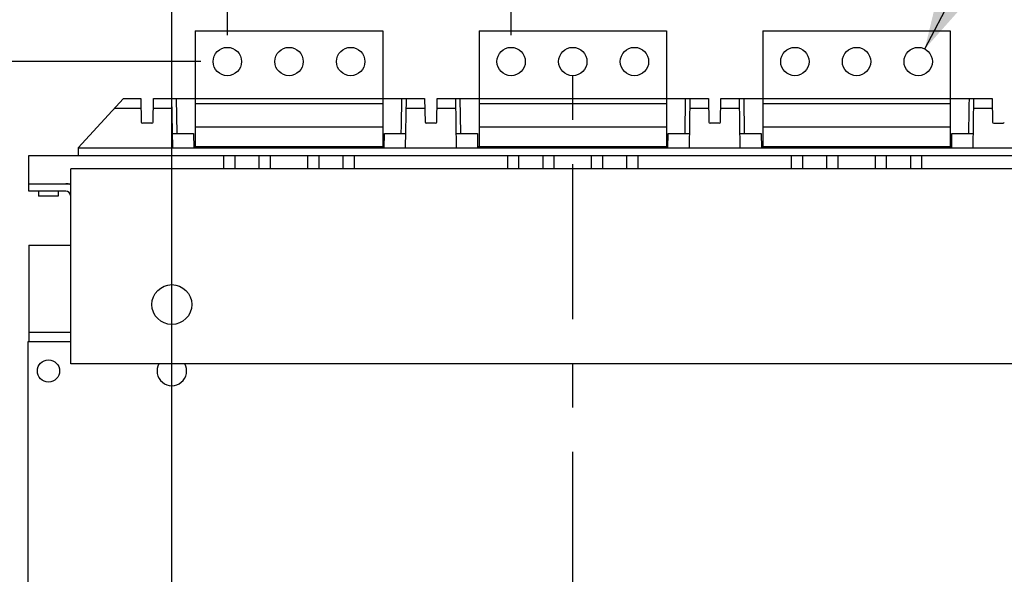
# Model space of a CAD drawing. Extents: x 0 to 17, y 0 to 11.
# Tile 1 of 67: x 1.1 to 3.4, y 4 to 5.2. Entities that reach past the tile are written whole.
import ezdxf
from ezdxf.enums import TextEntityAlignment as Align

# ---------------------------------------------------------------- set-up
doc = ezdxf.new("R2010")
doc.units = 0
doc.header["$LTSCALE"] = 0.935
doc.linetypes.add('CENTER', pattern=[0.6, 0.375, -0.075, 0.075, -0.075])
doc.layers.get('0').update_dxf_attribs({"linetype": 'CONTINUOUS'})
doc.layers.add('DEFAULT_1', color=7, linetype='CENTER')
doc.styles.add('TEXTSTYLE_0', font='arial.ttf', dxfattribs={"width": 0.8})
doc.dimstyles.new('DIMSTYLE_1', dxfattribs={"dimtxt": 0.12, "dimasz": 0.12, "dimexe": 0.18, "dimexo": 0.0625, "dimgap": 0.09, "dimtad": 0, "dimtih": 1, "dimtoh": 1, "dimdec": 1, "dimlfac": 7.0588235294, "dimzin": 4, "dimtxsty": 'STANDARD', "dimcen": 0.09, "dimazin": 3, "dimtp": 0.1, "dimtm": 0.1, "dimtfac": 1, "dimtdec": 1, "dimtofl": 0, "dimtmove": 0, "dimatfit": 3, "dimtolj": 1, "dimtzin": 4})
doc.dimstyles.new('DIMSTYLE_2', dxfattribs={"dimtxt": 0.12, "dimasz": 0.12, "dimexe": 0.18, "dimexo": 0.0625, "dimgap": 0.09, "dimtad": 0, "dimtih": 1, "dimtoh": 1, "dimdec": 1, "dimlfac": 7.0588235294, "dimzin": 4, "dimtxsty": 'STANDARD', "dimcen": 0.09, "dimazin": 3, "dimtp": 0.1, "dimtm": 0.1, "dimtfac": 1, "dimtdec": 1, "dimtofl": 0, "dimtmove": 0, "dimatfit": 3, "dimtolj": 1, "dimtzin": 4})

# ---------------------------------------------------------------- blocks, each defined once
blk = doc.blocks.new('*D0')
at = {"color": 2, "linetype": 'CONTINUOUS'}
for p, q in [((1.4856566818, 3.2419252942), (1.4856566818, 5.6360941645)), ((1.611146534, 5.1859029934), (1.611146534, 5.6360941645)), ((1.4856566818, 5.5760941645), (1.2394595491, 5.5760941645)), ((1.611146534, 5.5760941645), (1.791146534, 5.5760941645))]:
    blk.add_line(p, q, dxfattribs=at)
for points in [[(1.3656566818, 5.5460941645), (1.4856566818, 5.5760941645), (1.3656566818, 5.6060941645)], [(1.731146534, 5.6060941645), (1.611146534, 5.5760941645), (1.731146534, 5.5460941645)]]:
    blk.add_solid(points, dxfattribs=at)
at = {"color": 2, "linetype": 'CONTINUOUS', "style": 'TEXTSTYLE_0'}
for s, width, p, p2 in [('.89', 0.6468401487, (0.7605747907, 5.5160941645), (0.9934372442, 5.5160941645)), ('[', 0.3866171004, (0.7605747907, 5.3360941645), (0.8069688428, 5.3360941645)), ('22,5', 0.6793680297, (0.8069688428, 5.3360941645), (1.133065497, 5.3360941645)), (']', 0.3866171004, (1.133065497, 5.3360941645), (1.1794595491, 5.3360941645))]:
    blk.add_text(s, height=0.12, dxfattribs=dict(at, width=width)).set_placement(p, p2, align=Align.FIT)
blk = doc.blocks.new('*D1')
at = {"color": 2, "linetype": 'CONTINUOUS'}
for p, q in [((1.551146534, 5.1259029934), (0.6571243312, 5.1259029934)), ((0.7171243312, 5.1259029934), (0.7171243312, 4.3319184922)), ((0.7171243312, 3.1819252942), (0.7171243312, 3.9599184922)), ((1.4256566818, 3.1819252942), (0.6571243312, 3.1819252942))]:
    blk.add_line(p, q, dxfattribs=at)
for points in [[(0.7471243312, 5.0059029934), (0.7171243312, 5.1259029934), (0.6871243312, 5.0059029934)], [(0.6871243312, 3.3019252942), (0.7171243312, 3.1819252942), (0.7471243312, 3.3019252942)]]:
    blk.add_solid(points, dxfattribs=at)
at = {"color": 2, "linetype": 'CONTINUOUS', "style": 'TEXTSTYLE_0'}
for s, width, p, p2 in [('13.72', 0.6988847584, (0.4610648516, 4.1759184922), (0.8803957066, 4.1759184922)), ('[', 0.3866171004, (0.4610648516, 3.9959184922), (0.5074589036, 3.9959184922)), ('348,5', 0.6988847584, (0.5074589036, 3.9959184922), (0.9267897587, 3.9959184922)), (']', 0.3866171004, (0.9267897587, 3.9959184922), (0.9731838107, 3.9959184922))]:
    blk.add_text(s, height=0.12, dxfattribs=dict(at, width=width)).set_placement(p, p2, align=Align.FIT)
blk = doc.blocks.new('*D2')
at = {"color": 2, "linetype": 'CONTINUOUS'}
for p, q in [((1.611146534, 5.1859029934), (1.611146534, 6.1307062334)), ((2.2525507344, 5.1859201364), (2.2525507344, 6.1307062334)), ((1.9318486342, 6.0707062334), (1.4106714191, 6.0707062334)), ((1.611146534, 6.0707062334), (1.9318486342, 6.0707062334)), ((2.2525507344, 6.0707062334), (1.9318486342, 6.0707062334))]:
    blk.add_line(p, q, dxfattribs=at)
for points in [[(1.731146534, 6.1007062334), (1.611146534, 6.0707062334), (1.731146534, 6.0407062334)], [(2.1325507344, 6.0407062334), (2.2525507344, 6.0707062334), (2.1325507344, 6.1007062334)]]:
    blk.add_solid(points, dxfattribs=at)
at = {"color": 2, "linetype": 'CONTINUOUS', "style": 'TEXTSTYLE_0'}
for s, width, p, p2 in [('7X ', 0.697645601, (0.5874000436, 6.0107062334), (0.83855246, 6.0107062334)), ('4.53', 0.6793680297, (0.83855246, 6.0107062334), (1.1646491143, 6.0107062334)), ('[', 0.3866171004, (0.83855246, 5.8307062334), (0.884946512, 5.8307062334)), ('115,0', 0.6988847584, (0.884946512, 5.8307062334), (1.3042773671, 5.8307062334)), (']', 0.3866171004, (1.3042773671, 5.8307062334), (1.3506714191, 5.8307062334))]:
    blk.add_text(s, height=0.12, dxfattribs=dict(at, width=width)).set_placement(p, p2, align=Align.FIT)
blk = doc.blocks.new('*D3')
at = {"color": 2, "linetype": 'CONTINUOUS'}
for p, q in [((3.1876610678, 5.1543776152), (3.8047082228, 6.337035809)), ((3.8047082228, 6.337035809), (3.8647082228, 6.337035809))]:
    blk.add_line(p, q, dxfattribs=at)
blk.add_solid([(3.2165720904, 5.2746446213), (3.1876610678, 5.1543776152), (3.2697670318, 5.2468903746)], dxfattribs=at)
at = {"color": 2, "linetype": 'CONTINUOUS', "style": 'TEXTSTYLE_0'}
for s, width, p, p2 in [('%%c', 1.3333333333, (3.9247082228, 6.277035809), (4.0847082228, 6.277035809)), ('.45', 0.6468401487, (4.0847082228, 6.277035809), (4.3175706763, 6.277035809)), ('[', 0.3866171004, (4.0847082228, 6.097035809), (4.1311022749, 6.097035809)), ('11,5', 0.6793680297, (4.1311022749, 6.097035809), (4.4571989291, 6.097035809)), (']', 0.3866171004, (4.4571989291, 6.097035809), (4.5035929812, 6.097035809))]:
    blk.add_text(s, height=0.12, dxfattribs=dict(at, width=width)).set_placement(p, p2, align=Align.FIT)

msp = doc.modelspace()

# ---------------------------------------------------------------- linework, layer by layer
at = {"color": 7, "linetype": 'CONTINUOUS'}
for p, q in [((1.538638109, 5.1956189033), (1.9625226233, 5.1956302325)), ((1.538638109, 5.1956189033), (1.5386451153, 4.9334797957)), ((1.9625226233, 5.1956302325), (1.9625296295, 4.933491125)), ((2.1800423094, 5.1956360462), (2.6039268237, 5.1956473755)), ((2.1800423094, 5.1956360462), (2.1800493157, 4.9334969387)), ((2.6039268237, 5.1956473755), (2.6039338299, 4.933508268)), ((2.8214465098, 5.1956531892), (3.2453310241, 5.1956645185)), ((2.8214465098, 5.1956531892), (2.821453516, 4.9335140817)), ((3.2453310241, 5.1956645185), (3.2453380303, 4.933525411)), ((1.3766249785, 5.0420096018), (1.2740081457, 4.9304610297)), ((1.376621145, 5.0420096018), (1.4156669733, 5.0420096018)), ((1.4156669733, 5.0420096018), (1.4165929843, 4.9889632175)), ((1.4431814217, 4.9889632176), (1.4441072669, 5.0420096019)), ((1.4441034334, 5.0420096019), (1.5386422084, 5.042009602)), ((1.4851041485, 5.0420096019), (1.4870513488, 4.9304610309)), ((1.4976418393, 4.9627894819), (1.4962590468, 5.0420096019)), ((1.5386422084, 5.0422396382), (1.9625267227, 5.0422509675)), ((1.5386425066, 5.0310847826), (1.9625270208, 5.0310961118)), ((1.9625267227, 5.0420096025), (2.0570711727, 5.0420096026)), ((2.0141273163, 4.9304610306), (2.0160742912, 5.0420096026)), ((2.0570711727, 5.0420096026), (2.0579971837, 4.9889632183)), ((2.0845856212, 4.9889632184), (2.0855114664, 5.0420096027)), ((2.0855096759, 5.0420096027), (2.1800464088, 5.0420096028)), ((2.126508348, 5.0420096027), (2.1284555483, 4.9304610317)), ((2.1390460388, 4.9627894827), (2.1376632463, 5.0420096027)), ((2.1800464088, 5.0422567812), (2.6039309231, 5.0422681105)), ((2.1800467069, 5.0311019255), (2.6039312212, 5.0311132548)), ((2.6039309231, 5.0420096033), (2.6984753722, 5.0420096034)), ((2.6555315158, 4.9304610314), (2.6574784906, 5.0420096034)), ((2.6984753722, 5.0420096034), (2.6994013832, 4.9889632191)), ((2.7259898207, 4.9889632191), (2.7269156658, 5.0420096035)), ((2.7269156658, 5.0420096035), (2.8214506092, 5.0420096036)), ((2.7679125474, 5.0420096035), (2.7698597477, 4.9304610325)), ((2.7804502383, 4.9627894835), (2.7790674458, 5.0420096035)), ((2.8214506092, 5.0422739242), (3.2453351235, 5.0422852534)), ((2.8214509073, 5.0311190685), (3.2453354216, 5.0311303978)), ((3.2453351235, 5.0420096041), (3.3398795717, 5.0420096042)), ((3.2969357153, 4.9304610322), (3.2988826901, 5.0420096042)), ((3.3398795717, 5.0420096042), (3.3408055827, 4.9889632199)), ((1.4160551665, 5.019773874), (1.356169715, 5.0197738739)), ((1.4854923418, 5.019773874), (1.443719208, 5.019773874)), ((2.057459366, 5.0197738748), (2.0156862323, 5.0197738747)), ((2.1268965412, 5.0197738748), (2.0851234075, 5.0197738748)), ((2.6988635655, 5.0197738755), (2.6570904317, 5.0197738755)), ((2.7683007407, 5.0197738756), (2.7265276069, 5.0197738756)), ((3.340267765, 5.0197738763), (3.2984946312, 5.0197738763)), ((1.4403931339, 4.9862231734), (1.4193812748, 4.9862231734)), ((2.0817973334, 4.9862231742), (2.0607854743, 4.9862231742)), ((2.7232015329, 4.986223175), (2.7021896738, 4.986223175)), ((3.3435938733, 4.9862231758), (3.3646057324, 4.9862231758)), ((1.5386439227, 4.9780992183), (1.962528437, 4.9781105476)), ((2.1800481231, 4.9781163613), (2.6039326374, 4.9781276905)), ((2.8214523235, 4.9781335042), (3.2453368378, 4.9781448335)), ((1.4864866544, 4.9627894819), (1.5348845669, 4.962789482)), ((1.5348845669, 4.962789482), (1.5354488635, 4.9304610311)), ((1.9657290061, 4.9304610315), (1.9662932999, 4.9627894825)), ((1.9662932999, 4.9627894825), (2.0146912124, 4.9627894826)), ((2.1278908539, 4.9627894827), (2.1762887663, 4.9627894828)), ((2.1762887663, 4.9627894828), (2.176853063, 4.9304610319)), ((2.6071332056, 4.9304610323), (2.6076974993, 4.9627894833)), ((2.6076974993, 4.9627894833), (2.6560954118, 4.9627894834)), ((2.7692950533, 4.9627894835), (2.8176929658, 4.9627894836)), ((2.8176929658, 4.9627894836), (2.8182572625, 4.9304610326)), ((3.248537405, 4.9304610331), (3.2491016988, 4.9627894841)), ((3.2491016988, 4.9627894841), (3.2974996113, 4.9627894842)), ((1.273862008, 4.9304610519), (1.2737158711, 4.9137166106)), ((1.2740081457, 4.9304610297), (6.7169993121, 4.9304610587)), ((1.9657777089, 4.9332512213), (1.5354003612, 4.9332397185)), ((1.5386451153, 4.9334797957), (1.9625296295, 4.933491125)), ((2.607182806, 4.9333026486), (2.176803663, 4.9332911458)), ((2.1800493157, 4.9334969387), (2.6039338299, 4.933508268)), ((3.2485879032, 4.933354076), (2.8182069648, 4.9333425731)), ((2.821453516, 4.9335140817), (3.2453380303, 4.933525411)), ((1.1621658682, 4.8328439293), (1.1621658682, 4.9137166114)), ((1.1621708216, 4.9137166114), (6.8288368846, 4.9137166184)), ((1.6034876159, 4.8830407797), (1.6034876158, 4.9137166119)), ((1.6281662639, 4.9137166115), (1.6281662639, 4.8830407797)), ((1.6833799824, 4.8830407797), (1.6833799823, 4.9137166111)), ((1.7080587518, 4.913716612), (1.7080587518, 4.8830407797)), ((1.7931201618, 4.8830407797), (1.7931201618, 4.9137166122)), ((1.8177988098, 4.9137166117), (1.8177988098, 4.8830407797)), ((1.8730125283, 4.8830407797), (1.8730125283, 4.9137166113)), ((1.8976912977, 4.9137166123), (1.8976912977, 4.8830407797)), ((2.2448918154, 4.8830407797), (2.2448918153, 4.9137166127)), ((2.2695704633, 4.9137166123), (2.2695704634, 4.8830407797)), ((2.3247841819, 4.8830407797), (2.3247841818, 4.9137166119)), ((2.3494629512, 4.9137166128), (2.3494629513, 4.8830407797)), ((2.4345243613, 4.8830407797), (2.4345243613, 4.9137166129)), ((2.4592030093, 4.9137166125), (2.4592030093, 4.8830407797)), ((2.5144167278, 4.8830407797), (2.5144167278, 4.9137166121)), ((2.5390954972, 4.9137166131), (2.5390954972, 4.8830407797)), ((2.8862960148, 4.8830407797), (2.8862960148, 4.9137166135)), ((2.9109746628, 4.9137166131), (2.9109746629, 4.8830407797)), ((2.9661883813, 4.8830407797), (2.9661883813, 4.9137166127)), ((2.9908671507, 4.9137166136), (2.9908671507, 4.8830407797)), ((3.0759285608, 4.8830407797), (3.0759285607, 4.9137166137)), ((3.1006072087, 4.9137166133), (3.1006072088, 4.8830407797)), ((3.1558209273, 4.8830407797), (3.1558209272, 4.9137166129)), ((3.1804996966, 4.9137166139), (3.1804996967, 4.8830407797)), ((1.2569821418, 4.4424239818), (1.2569821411, 4.8830407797)), ((6.7340162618, 4.8830407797), (1.2569821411, 4.8830407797)), ((1.1621658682, 4.8495762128), (1.2569821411, 4.8495762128)), ((1.2458272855, 4.8328439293), (1.1621658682, 4.8328439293)), ((1.1844758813, 4.8328439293), (1.1844758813, 4.8216890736)), ((1.2290953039, 4.8328439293), (1.2290953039, 4.8216890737)), ((1.2290953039, 4.8216890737), (1.1844758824, 4.8216890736)), ((1.1621658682, 4.7107540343), (1.1621658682, 4.4925156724)), ((1.1621658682, 4.7107540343), (1.2569821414, 4.7107540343)), ((1.1621658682, 4.5139126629), (1.2569821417, 4.5139126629)), ((1.1610503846, 3.7406784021), (1.1610503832, 4.4925156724)), ((1.1610503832, 4.4925156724), (1.2569821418, 4.4925156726)), ((6.7340162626, 4.4424239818), (1.2569821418, 4.4424239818))]:
    msp.add_line(p, q, dxfattribs=at)
for centre, radius in [((1.611146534, 5.1259029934), 0.03207021), ((1.7505822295, 5.1259067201), 0.03207021), ((1.890017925, 5.1259104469), 0.03207021), ((2.2525507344, 5.1259201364), 0.03207021), ((2.3919864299, 5.1259238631), 0.03207021), ((2.5314221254, 5.1259275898), 0.03207021), ((2.8939549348, 5.1259372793), 0.03207021), ((3.0333906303, 5.1259410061), 0.03207021), ((3.1728263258, 5.1259447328), 0.03207021), ((1.4856566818, 4.5762822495), 0.045058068), ((1.2067852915, 4.4261442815), 0.0250984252)]:
    msp.add_circle(centre, radius, dxfattribs=at)
for centre, radius, start, end in [((1.4193785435, 4.9890118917), 0.0027887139, 181.0002621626, 270.0150051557), ((1.4403904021, 4.9890118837), 0.0027887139, 270.0150105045, 359.0003372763), ((2.0607827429, 4.9890118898), 0.0027887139, 181.0006435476, 270.036836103), ((2.0817946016, 4.9890118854), 0.0027887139, 270.0368390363, 359.0006981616), ((2.7021869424, 4.9890118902), 0.0027887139, 181.0006767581, 270.038735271), ((2.7231988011, 4.9890118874), 0.0027887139, 270.038739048, 359.000706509), ((3.3435911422, 4.9890118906), 0.0027887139, 181.0002621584, 270.0150004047), ((3.3646030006, 4.989011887), 0.0027887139, 270.0368388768, 359.0006981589), ((1.2458272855, 4.8216890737), 0.0278871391, 66.4188835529, 90), ((1.2458272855, 4.8216890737), 0.0111548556, 1.028e-07, 90), ((1.4856566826, 4.426144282), 0.0334645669, 150.8907959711, 29.1092040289)]:
    msp.add_arc(centre, radius, start, end, dxfattribs=at)
at = {"color": 4, "linetype": 'CONTINUOUS'}
msp.add_open_spline([(0.2175, 10.8), (0.2175006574, 10.8000004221), (0.2175042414, 10.7999998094), (0.2175090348, 10.8000001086), (0.2175185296, 10.7999999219), (0.2175315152, 10.8000000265), (0.2175473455, 10.7999999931), (0.2175683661, 10.800000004), (0.2175946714, 10.7999999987), (0.2176367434, 10.8000000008), (0.217689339, 10.7999999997), (0.2177524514, 10.8000000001), (0.2178155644, 10.8), (0.2178997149, 10.8), (0.218004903, 10.8), (0.2181311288, 10.8), (0.2182994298, 10.8), (0.2185098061, 10.8), (0.2187622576, 10.8), (0.2190147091, 10.8), (0.2192671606, 10.8), (0.2196037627, 10.8), (0.2200245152, 10.8), (0.2205294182, 10.8), (0.2210343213, 10.8), (0.2217075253, 10.8), (0.2225490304, 10.8), (0.2235588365, 10.8), (0.2245686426, 10.8), (0.2255784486, 10.8), (0.2265882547, 10.8), (0.2279346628, 10.8), (0.229617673, 10.8), (0.2316372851, 10.8), (0.2336568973, 10.8), (0.2356765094, 10.8), (0.2376961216, 10.8), (0.2397157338, 10.8), (0.24240855, 10.8), (0.2457745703, 10.8), (0.2498137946, 10.8), (0.2538530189, 10.8), (0.2578922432, 10.8), (0.2619314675, 10.8), (0.2673171, 10.8), (0.2740491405, 10.8), (0.2821275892, 10.8), (0.2902060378, 10.8), (0.2982844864, 10.8), (0.3063629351, 10.8), (0.3144413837, 10.8), (0.3225198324, 10.8), (0.3332910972, 10.8), (0.3467551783, 10.8), (0.3629120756, 10.8), (0.3790689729, 10.8), (0.3952258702, 10.8), (0.4113827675, 10.8), (0.4275396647, 10.8), (0.4490821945, 10.8), (0.4760103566, 10.8), (0.5083241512, 10.8), (0.5406379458, 10.8), (0.5729517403, 10.8), (0.6052655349, 10.8), (0.6375793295, 10.8), (0.6698931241, 10.8), (0.7022069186, 10.8), (0.7452919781, 10.8), (0.7991483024, 10.8), (0.8637758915, 10.8), (0.9284034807, 10.8), (0.9930310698, 10.8), (1.057658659, 10.8), (1.1222862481, 10.8), (1.1869138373, 10.8), (1.2730839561, 10.8), (1.3807966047, 10.8), (1.510051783, 10.8), (1.6393069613, 10.8), (1.7685621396, 10.8), (1.8978173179, 10.8), (2.0270724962, 10.8), (2.1563276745, 10.8), (2.2855828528, 10.8), (2.4148380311, 10.8), (2.5871782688, 10.8), (2.802603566, 10.8), (3.0611139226, 10.8), (3.3196242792, 10.8), (3.5781346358, 10.8), (3.8366449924, 10.8), (4.095155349, 10.8), (4.3536657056, 10.8), (4.6121760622, 10.8), (4.9568565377, 10.8), (5.387707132, 10.8), (5.9047278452, 10.8), (6.4217485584, 10.8), (6.9387692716, 10.8), (7.4557899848, 10.8), (7.972810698, 10.8), (8.4898314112, 10.8), (9.0068521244, 10.8), (9.5238728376, 10.8), (10.0408935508, 10.8), (10.557914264, 10.8), (11.0749349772, 10.8), (11.5919556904, 10.8), (12.0228062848, 10.8), (12.3674867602, 10.8), (12.6259971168, 10.8), (12.8845074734, 10.8), (13.14301783, 10.8), (13.4015281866, 10.8), (13.6600385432, 10.8), (13.9185488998, 10.8), (14.1770592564, 10.8), (14.3924845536, 10.8), (14.5648247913, 10.8), (14.6940799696, 10.8), (14.8233351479, 10.8), (14.9525903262, 10.8), (15.0818455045, 10.8), (15.2111006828, 10.8), (15.3403558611, 10.8), (15.4696110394, 10.8), (15.5988662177, 10.8), (15.7065788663, 10.8), (15.7927489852, 10.8), (15.8573765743, 10.8), (15.9220041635, 10.8), (15.9866317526, 10.8), (16.0512593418, 10.8), (16.1158869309, 10.8), (16.1805145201, 10.8), (16.2343708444, 10.8), (16.2774559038, 10.8), (16.3097696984, 10.8), (16.342083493, 10.8), (16.3743972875, 10.8), (16.4067110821, 10.8), (16.4390248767, 10.8), (16.4713386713, 10.8), (16.5036524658, 10.8), (16.530580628, 10.8), (16.5521231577, 10.8), (16.568280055, 10.8), (16.5844369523, 10.8), (16.6005938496, 10.8), (16.6167507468, 10.8), (16.6329076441, 10.8), (16.6463717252, 10.8), (16.6571429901, 10.8), (16.6652214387, 10.8), (16.6732998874, 10.8), (16.681378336, 10.8), (16.6894567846, 10.8), (16.6975352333, 10.8), (16.7056136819, 10.8), (16.7123457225, 10.8), (16.7177313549, 10.8), (16.7217705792, 10.8), (16.7258098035, 10.8), (16.7298490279, 10.8), (16.7338882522, 10.8), (16.7372542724, 10.8), (16.7399470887, 10.8), (16.7419667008, 10.8), (16.743986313, 10.8), (16.7460059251, 10.8), (16.7480255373, 10.8), (16.7500451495, 10.8), (16.7517281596, 10.8), (16.7530745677, 10.8), (16.7540843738, 10.8), (16.7550941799, 10.8), (16.7561039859, 10.8), (16.757113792, 10.8), (16.7579552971, 10.8), (16.7586285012, 10.8), (16.7591334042, 10.8), (16.7596383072, 10.8), (16.7600590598, 10.8), (16.7603956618, 10.8), (16.7606481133, 10.8), (16.7609005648, 10.8), (16.7611530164, 10.8), (16.7613633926, 10.8), (16.7615316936, 10.8), (16.7616579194, 10.8), (16.7617631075, 10.8), (16.761847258, 10.8), (16.761910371, 10.8000000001), (16.7619734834, 10.7999999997), (16.7620260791, 10.8000000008), (16.762068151, 10.7999999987), (16.7620944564, 10.800000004), (16.762115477, 10.7999999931), (16.7621313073, 10.8000000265), (16.7621442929, 10.7999999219), (16.7621537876, 10.8000001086), (16.7621585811, 10.7999998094), (16.762163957, 10.8000007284), (16.7621625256, 10.7999972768), (16.7621629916, 10.7999941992), (16.7621627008, 10.799988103), (16.7621628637, 10.7999797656), (16.7621628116, 10.7999696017), (16.7621628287, 10.7999561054), (16.7621628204, 10.7999392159), (16.7621628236, 10.7999122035), (16.762162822, 10.7998784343), (16.7621628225, 10.7998379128), (16.7621628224, 10.7997973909), (16.7621628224, 10.7997433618), (16.7621628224, 10.7996758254), (16.7621628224, 10.7995947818), (16.7621628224, 10.7994867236), (16.7621628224, 10.7993516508), (16.7621628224, 10.7991895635), (16.7621628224, 10.7990274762), (16.7621628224, 10.7988653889), (16.7621628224, 10.7986492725), (16.7621628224, 10.798379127), (16.7621628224, 10.7980549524), (16.7621628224, 10.7977307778), (16.7621628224, 10.797298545), (16.7621628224, 10.796758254), (16.7621628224, 10.7961099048), (16.7621628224, 10.7954615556), (16.7621628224, 10.7948132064), (16.7621628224, 10.7941648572), (16.7621628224, 10.7933003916), (16.7621628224, 10.7922198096), (16.7621628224, 10.7909231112), (16.7621628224, 10.7896264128), (16.7621628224, 10.7883297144), (16.7621628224, 10.787033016), (16.7621628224, 10.7857363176), (16.7621628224, 10.7840073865), (16.7621628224, 10.7818462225), (16.7621628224, 10.7792528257), (16.7621628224, 10.7766594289), (16.7621628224, 10.7740660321), (16.7621628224, 10.7714726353), (16.7621628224, 10.7680147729), (16.7621628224, 10.7636924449), (16.7621628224, 10.7585056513), (16.7621628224, 10.7533188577), (16.7621628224, 10.7481320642), (16.7621628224, 10.7429452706), (16.7621628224, 10.737758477), (16.7621628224, 10.7325716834), (16.7621628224, 10.7256559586), (16.7621628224, 10.7170113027), (16.7621628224, 10.7066377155), (16.7621628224, 10.6962641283), (16.7621628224, 10.6858905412), (16.7621628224, 10.675516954), (16.7621628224, 10.6651433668), (16.7621628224, 10.6513119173), (16.7621628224, 10.6340226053), (16.7621628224, 10.613275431), (16.7621628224, 10.5925282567), (16.7621628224, 10.5717810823), (16.7621628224, 10.551033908), (16.7621628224, 10.5302867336), (16.7621628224, 10.5095395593), (16.7621628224, 10.488792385), (16.7621628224, 10.4611294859), (16.7621628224, 10.426550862), (16.7621628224, 10.3850565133), (16.7621628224, 10.3435621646), (16.7621628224, 10.302067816), (16.7621628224, 10.2605734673), (16.7621628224, 10.2190791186), (16.7621628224, 10.17758477), (16.7621628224, 10.1222589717), (16.7621628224, 10.0531017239), (16.7621628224, 9.9701130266), (16.7621628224, 9.8871243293), (16.7621628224, 9.8041356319), (16.7621628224, 9.7211469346), (16.7621628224, 9.6381582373), (16.7621628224, 9.5551695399), (16.7621628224, 9.4721808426), (16.7621628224, 9.3891921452), (16.7621628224, 9.2785405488), (16.7621628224, 9.1402260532), (16.7621628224, 8.9742486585), (16.7621628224, 8.8082712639), (16.7621628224, 8.6422938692), (16.7621628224, 8.4763164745), (16.7621628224, 8.3103390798), (16.7621628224, 8.1443616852), (16.7621628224, 7.9783842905), (16.7621628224, 7.7570810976), (16.7621628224, 7.4804521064), (16.7621628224, 7.1484973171), (16.7621628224, 6.8165425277), (16.7621628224, 6.4845877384), (16.7621628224, 6.152632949), (16.7621628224, 5.8206781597), (16.7621628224, 5.4887233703), (16.7621628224, 5.156768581), (16.7621628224, 4.8248137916), (16.7621628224, 4.4928590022), (16.7621628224, 4.1609042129), (16.7621628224, 3.8289494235), (16.7621628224, 3.4969946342), (16.7621628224, 3.220365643), (16.7621628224, 2.9990624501), (16.7621628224, 2.8330850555), (16.7621628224, 2.6671076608), (16.7621628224, 2.5011302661), (16.7621628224, 2.3351528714), (16.7621628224, 2.1691754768), (16.7621628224, 2.0031980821), (16.7621628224, 1.8372206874), (16.7621628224, 1.6989061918), (16.7621628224, 1.5882545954), (16.7621628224, 1.505265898), (16.7621628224, 1.4222772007), (16.7621628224, 1.3392885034), (16.7621628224, 1.256299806), (16.7621628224, 1.1733111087), (16.7621628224, 1.0903224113), (16.7621628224, 1.007333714), (16.7621628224, 0.9243450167), (16.7621628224, 0.8551877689), (16.7621628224, 0.7998619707), (16.7621628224, 0.758367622), (16.7621628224, 0.7168732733), (16.7621628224, 0.6753789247), (16.7621628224, 0.633884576), (16.7621628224, 0.5923902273), (16.7621628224, 0.5508958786), (16.7621628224, 0.5163172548), (16.7621628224, 0.4886543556), (16.7621628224, 0.4679071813), (16.7621628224, 0.447160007), (16.7621628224, 0.4264128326), (16.7621628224, 0.4056656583), (16.7621628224, 0.384918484), (16.7621628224, 0.3641713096), (16.7621628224, 0.3434241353), (16.7621628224, 0.3261348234), (16.7621628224, 0.3123033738), (16.7621628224, 0.3019297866), (16.7621628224, 0.2915561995), (16.7621628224, 0.2811826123), (16.7621628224, 0.2708090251), (16.7621628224, 0.260435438), (16.7621628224, 0.251790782), (16.7621628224, 0.2448750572), (16.7621628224, 0.2396882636), (16.7621628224, 0.23450147), (16.7621628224, 0.2293146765), (16.7621628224, 0.2241278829), (16.7621628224, 0.2189410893), (16.7621628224, 0.2137542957), (16.7621628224, 0.2094319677), (16.7621628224, 0.2059741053), (16.7621628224, 0.2033807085), (16.7621628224, 0.2007873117), (16.7621628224, 0.198193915), (16.7621628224, 0.1956005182), (16.7621628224, 0.1934393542), (16.7621628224, 0.191710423), (16.7621628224, 0.1904137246), (16.7621628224, 0.1891170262), (16.7621628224, 0.1878203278), (16.7621628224, 0.1865236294), (16.7621628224, 0.185226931), (16.7621628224, 0.184146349), (16.7621628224, 0.1832818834), (16.7621628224, 0.1826335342), (16.7621628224, 0.181985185), (16.7621628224, 0.1813368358), (16.7621628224, 0.1806884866), (16.7621628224, 0.1801481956), (16.7621628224, 0.1797159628), (16.7621628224, 0.1793917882), (16.7621628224, 0.1790676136), (16.7621628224, 0.1787974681), (16.7621628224, 0.1785813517), (16.7621628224, 0.1784192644), (16.7621628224, 0.1782571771), (16.7621628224, 0.1780950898), (16.7621628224, 0.1779600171), (16.7621628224, 0.1778519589), (16.7621628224, 0.1777709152), (16.7621628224, 0.1777033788), (16.7621628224, 0.1776493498), (16.7621628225, 0.1776088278), (16.762162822, 0.1775683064), (16.7621628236, 0.1775345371), (16.7621628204, 0.1775075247), (16.7621628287, 0.1774906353), (16.7621628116, 0.1774771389), (16.7621628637, 0.177466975), (16.7621627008, 0.1774586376), (16.7621629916, 0.1774525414), (16.7621625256, 0.1774494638), (16.762163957, 0.1774460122), (16.7621585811, 0.1774469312), (16.7621537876, 0.177446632), (16.7621442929, 0.1774468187), (16.7621313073, 0.1774467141), (16.762115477, 0.1774467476), (16.7620944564, 0.1774467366), (16.762068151, 0.1774467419), (16.7620260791, 0.1774467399), (16.7619734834, 0.1774467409), (16.761910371, 0.1774467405), (16.761847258, 0.1774467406), (16.7617631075, 0.1774467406), (16.7616579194, 0.1774467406), (16.7615316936, 0.1774467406), (16.7613633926, 0.1774467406), (16.7611530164, 0.1774467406), (16.7609005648, 0.1774467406), (16.7606481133, 0.1774467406), (16.7603956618, 0.1774467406), (16.7600590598, 0.1774467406), (16.7596383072, 0.1774467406), (16.7591334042, 0.1774467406), (16.7586285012, 0.1774467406), (16.7579552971, 0.1774467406), (16.757113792, 0.1774467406), (16.7561039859, 0.1774467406), (16.7550941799, 0.1774467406), (16.7540843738, 0.1774467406), (16.7530745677, 0.1774467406), (16.7517281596, 0.1774467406), (16.7500451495, 0.1774467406), (16.7480255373, 0.1774467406), (16.7460059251, 0.1774467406), (16.743986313, 0.1774467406), (16.7419667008, 0.1774467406), (16.7399470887, 0.1774467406), (16.7372542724, 0.1774467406), (16.7338882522, 0.1774467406), (16.7298490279, 0.1774467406), (16.7258098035, 0.1774467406), (16.7217705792, 0.1774467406), (16.7177313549, 0.1774467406), (16.7123457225, 0.1774467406), (16.7056136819, 0.1774467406), (16.6975352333, 0.1774467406), (16.6894567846, 0.1774467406), (16.681378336, 0.1774467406), (16.6732998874, 0.1774467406), (16.6652214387, 0.1774467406), (16.6571429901, 0.1774467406), (16.6463717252, 0.1774467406), (16.6329076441, 0.1774467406), (16.6167507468, 0.1774467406), (16.6005938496, 0.1774467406), (16.5844369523, 0.1774467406), (16.568280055, 0.1774467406), (16.5521231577, 0.1774467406), (16.530580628, 0.1774467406), (16.5036524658, 0.1774467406), (16.4713386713, 0.1774467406), (16.4390248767, 0.1774467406), (16.4067110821, 0.1774467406), (16.3743972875, 0.1774467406), (16.342083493, 0.1774467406), (16.3097696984, 0.1774467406), (16.2774559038, 0.1774467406), (16.2343708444, 0.1774467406), (16.1805145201, 0.1774467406), (16.1158869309, 0.1774467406), (16.0512593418, 0.1774467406), (15.9866317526, 0.1774467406), (15.9220041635, 0.1774467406), (15.8573765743, 0.1774467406), (15.7927489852, 0.1774467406), (15.7065788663, 0.1774467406), (15.5988662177, 0.1774467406), (15.4696110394, 0.1774467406), (15.3403558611, 0.1774467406), (15.2111006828, 0.1774467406), (15.0818455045, 0.1774467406), (14.9525903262, 0.1774467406), (14.8233351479, 0.1774467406), (14.6940799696, 0.1774467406), (14.5648247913, 0.1774467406), (14.3924845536, 0.1774467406), (14.1770592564, 0.1774467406), (13.9185488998, 0.1774467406), (13.6600385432, 0.1774467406), (13.4015281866, 0.1774467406), (13.14301783, 0.1774467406), (12.8845074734, 0.1774467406), (12.6259971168, 0.1774467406), (12.3674867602, 0.1774467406), (12.0228062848, 0.1774467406), (11.5919556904, 0.1774467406), (11.0749349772, 0.1774467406), (10.557914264, 0.1774467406), (10.0408935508, 0.1774467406), (9.5238728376, 0.1774467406), (9.0068521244, 0.1774467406), (8.4898314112, 0.1774467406), (7.972810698, 0.1774467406), (7.4557899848, 0.1774467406), (6.9387692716, 0.1774467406), (6.4217485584, 0.1774467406), (5.9047278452, 0.1774467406), (5.387707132, 0.1774467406), (4.9568565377, 0.1774467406), (4.6121760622, 0.1774467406), (4.3536657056, 0.1774467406), (4.095155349, 0.1774467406), (3.8366449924, 0.1774467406), (3.5781346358, 0.1774467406), (3.3196242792, 0.1774467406), (3.0611139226, 0.1774467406), (2.802603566, 0.1774467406), (2.5871782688, 0.1774467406), (2.4148380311, 0.1774467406), (2.2855828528, 0.1774467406), (2.1563276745, 0.1774467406), (2.0270724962, 0.1774467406), (1.8978173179, 0.1774467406), (1.7685621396, 0.1774467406), (1.6393069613, 0.1774467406), (1.510051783, 0.1774467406), (1.3807966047, 0.1774467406), (1.2730839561, 0.1774467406), (1.1869138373, 0.1774467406), (1.1222862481, 0.1774467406), (1.057658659, 0.1774467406), (0.9930310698, 0.1774467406), (0.9284034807, 0.1774467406), (0.8637758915, 0.1774467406), (0.7991483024, 0.1774467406), (0.7452919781, 0.1774467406), (0.7022069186, 0.1774467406), (0.6698931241, 0.1774467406), (0.6375793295, 0.1774467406), (0.6052655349, 0.1774467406), (0.5729517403, 0.1774467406), (0.5406379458, 0.1774467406), (0.5083241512, 0.1774467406), (0.4760103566, 0.1774467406), (0.4490821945, 0.1774467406), (0.4275396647, 0.1774467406), (0.4113827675, 0.1774467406), (0.3952258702, 0.1774467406), (0.3790689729, 0.1774467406), (0.3629120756, 0.1774467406), (0.3467551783, 0.1774467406), (0.3332910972, 0.1774467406), (0.3225198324, 0.1774467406), (0.3144413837, 0.1774467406), (0.3063629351, 0.1774467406), (0.2982844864, 0.1774467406), (0.2902060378, 0.1774467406), (0.2821275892, 0.1774467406), (0.2740491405, 0.1774467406), (0.2673171, 0.1774467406), (0.2619314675, 0.1774467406), (0.2578922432, 0.1774467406), (0.2538530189, 0.1774467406), (0.2498137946, 0.1774467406), (0.2457745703, 0.1774467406), (0.24240855, 0.1774467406), (0.2397157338, 0.1774467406), (0.2376961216, 0.1774467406), (0.2356765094, 0.1774467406), (0.2336568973, 0.1774467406), (0.2316372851, 0.1774467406), (0.229617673, 0.1774467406), (0.2279346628, 0.1774467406), (0.2265882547, 0.1774467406), (0.2255784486, 0.1774467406), (0.2245686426, 0.1774467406), (0.2235588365, 0.1774467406), (0.2225490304, 0.1774467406), (0.2217075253, 0.1774467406), (0.2210343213, 0.1774467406), (0.2205294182, 0.1774467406), (0.2200245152, 0.1774467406), (0.2196037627, 0.1774467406), (0.2192671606, 0.1774467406), (0.2190147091, 0.1774467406), (0.2187622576, 0.1774467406), (0.2185098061, 0.1774467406), (0.2182994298, 0.1774467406), (0.2181311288, 0.1774467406), (0.218004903, 0.1774467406), (0.2178997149, 0.1774467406), (0.2178155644, 0.1774467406), (0.2177524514, 0.1774467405), (0.217689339, 0.1774467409), (0.2176367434, 0.1774467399), (0.2175946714, 0.1774467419), (0.2175683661, 0.1774467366), (0.2175473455, 0.1774467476), (0.2175315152, 0.1774467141), (0.2175185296, 0.1774468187), (0.2175090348, 0.177446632), (0.2175042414, 0.1774469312), (0.2174988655, 0.1774460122), (0.2175002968, 0.1774494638), (0.2174998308, 0.1774525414), (0.2175001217, 0.1774586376), (0.2174999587, 0.177466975), (0.2175000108, 0.1774771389), (0.2174999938, 0.1774906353), (0.2175000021, 0.1775075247), (0.2174999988, 0.1775345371), (0.2175000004, 0.1775683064), (0.2174999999, 0.1776088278), (0.2175, 0.1776493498), (0.2175, 0.1777033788), (0.2175, 0.1777709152), (0.2175, 0.1778519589), (0.2175, 0.1779600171), (0.2175, 0.1780950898), (0.2175, 0.1782571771), (0.2175, 0.1784192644), (0.2175, 0.1785813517), (0.2175, 0.1787974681), (0.2175, 0.1790676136), (0.2175, 0.1793917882), (0.2175, 0.1797159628), (0.2175, 0.1801481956), (0.2175, 0.1806884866), (0.2175, 0.1813368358), (0.2175, 0.181985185), (0.2175, 0.1826335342), (0.2175, 0.1832818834), (0.2175, 0.184146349), (0.2175, 0.185226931), (0.2175, 0.1865236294), (0.2175, 0.1878203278), (0.2175, 0.1891170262), (0.2175, 0.1904137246), (0.2175, 0.191710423), (0.2175, 0.1934393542), (0.2175, 0.1956005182), (0.2175, 0.198193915), (0.2175, 0.2007873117), (0.2175, 0.2033807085), (0.2175, 0.2059741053), (0.2175, 0.2094319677), (0.2175, 0.2137542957), (0.2175, 0.2189410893), (0.2175, 0.2241278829), (0.2175, 0.2293146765), (0.2175, 0.23450147), (0.2175, 0.2396882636), (0.2175, 0.2448750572), (0.2175, 0.251790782), (0.2175, 0.260435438), (0.2175, 0.2708090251), (0.2175, 0.2811826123), (0.2175, 0.2915561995), (0.2175, 0.3019297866), (0.2175, 0.3123033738), (0.2175, 0.3261348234), (0.2175, 0.3434241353), (0.2175, 0.3641713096), (0.2175, 0.384918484), (0.2175, 0.4056656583), (0.2175, 0.4264128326), (0.2175, 0.447160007), (0.2175, 0.4679071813), (0.2175, 0.4886543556), (0.2175, 0.5163172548), (0.2175, 0.5508958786), (0.2175, 0.5923902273), (0.2175, 0.633884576), (0.2175, 0.6753789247), (0.2175, 0.7168732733), (0.2175, 0.758367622), (0.2175, 0.7998619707), (0.2175, 0.8551877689), (0.2175, 0.9243450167), (0.2175, 1.007333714), (0.2175, 1.0903224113), (0.2175, 1.1733111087), (0.2175, 1.256299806), (0.2175, 1.3392885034), (0.2175, 1.4222772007), (0.2175, 1.505265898), (0.2175, 1.5882545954), (0.2175, 1.6989061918), (0.2175, 1.8372206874), (0.2175, 2.0031980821), (0.2175, 2.1691754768), (0.2175, 2.3351528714), (0.2175, 2.5011302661), (0.2175, 2.6671076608), (0.2175, 2.8330850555), (0.2175, 2.9990624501), (0.2175, 3.220365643), (0.2175, 3.4969946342), (0.2175, 3.8289494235), (0.2175, 4.1609042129), (0.2175, 4.4928590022), (0.2175, 4.8248137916), (0.2175, 5.156768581), (0.2175, 5.4887233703), (0.2175, 5.8206781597), (0.2175, 6.152632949), (0.2175, 6.4845877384), (0.2175, 6.8165425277), (0.2175, 7.1484973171), (0.2175, 7.4804521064), (0.2175, 7.7570810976), (0.2175, 7.9783842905), (0.2175, 8.1443616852), (0.2175, 8.3103390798), (0.2175, 8.4763164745), (0.2175, 8.6422938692), (0.2175, 8.8082712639), (0.2175, 8.9742486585), (0.2175, 9.1402260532), (0.2175, 9.2785405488), (0.2175, 9.3891921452), (0.2175, 9.4721808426), (0.2175, 9.5551695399), (0.2175, 9.6381582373), (0.2175, 9.7211469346), (0.2175, 9.8041356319), (0.2175, 9.8871243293), (0.2175, 9.9701130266), (0.2175, 10.0531017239), (0.2175, 10.1222589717), (0.2175, 10.17758477), (0.2175, 10.2190791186), (0.2175, 10.2605734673), (0.2175, 10.302067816), (0.2175, 10.3435621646), (0.2175, 10.3850565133), (0.2175, 10.426550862), (0.2175, 10.4611294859), (0.2175, 10.488792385), (0.2175, 10.5095395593), (0.2175, 10.5302867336), (0.2175, 10.551033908), (0.2175, 10.5717810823), (0.2175, 10.5925282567), (0.2175, 10.613275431), (0.2175, 10.6340226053), (0.2175, 10.6513119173), (0.2175, 10.6651433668), (0.2175, 10.675516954), (0.2175, 10.6858905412), (0.2175, 10.6962641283), (0.2175, 10.7066377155), (0.2175, 10.7170113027), (0.2175, 10.7256559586), (0.2175, 10.7325716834), (0.2175, 10.737758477), (0.2175, 10.7429452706), (0.2175, 10.7481320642), (0.2175, 10.7533188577), (0.2175, 10.7585056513), (0.2175, 10.7636924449), (0.2175, 10.7680147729), (0.2175, 10.7714726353), (0.2175, 10.7740660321), (0.2175, 10.7766594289), (0.2175, 10.7792528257), (0.2175, 10.7818462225), (0.2175, 10.7840073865), (0.2175, 10.7857363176), (0.2175, 10.787033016), (0.2175, 10.7883297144), (0.2175, 10.7896264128), (0.2175, 10.7909231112), (0.2175, 10.7922198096), (0.2175, 10.7933003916), (0.2175, 10.7941648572), (0.2175, 10.7948132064), (0.2175, 10.7954615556), (0.2175, 10.7961099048), (0.2175, 10.796758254), (0.2175, 10.797298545), (0.2175, 10.7977307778), (0.2175, 10.7980549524), (0.2175, 10.798379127), (0.2175, 10.7986492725), (0.2175, 10.7988653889), (0.2175, 10.7990274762), (0.2175, 10.7991895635), (0.2175, 10.7993516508), (0.2175, 10.7994867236), (0.2175, 10.7995947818), (0.2175, 10.7996758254), (0.2175, 10.7997433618), (0.2175, 10.7997973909), (0.2174999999, 10.7998379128), (0.2175000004, 10.7998784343), (0.2174999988, 10.7999122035), (0.2175000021, 10.7999392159), (0.2174999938, 10.7999561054), (0.2175000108, 10.7999696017), (0.2174999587, 10.7999797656), (0.2175001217, 10.799988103), (0.2174998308, 10.7999941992), (0.2175002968, 10.7999972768), (0.2174993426, 10.7999995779), (0.2175, 10.8)], degree=3, knots=[0, 0, 0, 0, 5.96e-08, 1.192e-07, 2.384e-07, 4.768e-07, 7.153e-07, 9.537e-07, 1.4305e-06, 1.9073e-06, 2.861e-06, 3.8147e-06, 4.7684e-06, 5.722e-06, 7.6294e-06, 9.5367e-06, 1.14441e-05, 1.52588e-05, 1.90735e-05, 2.28882e-05, 2.67029e-05, 3.05176e-05, 3.8147e-05, 4.57764e-05, 5.34058e-05, 6.10352e-05, 7.62939e-05, 9.15527e-05, 0.0001068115, 0.0001220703, 0.0001373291, 0.0001525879, 0.0001831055, 0.000213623, 0.0002441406, 0.0002746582, 0.0003051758, 0.0003356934, 0.0003662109, 0.0004272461, 0.0004882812, 0.0005493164, 0.0006103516, 0.0006713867, 0.0007324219, 0.0008544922, 0.0009765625, 0.0010986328, 0.0012207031, 0.0013427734, 0.0014648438, 0.0015869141, 0.0017089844, 0.001953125, 0.0021972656, 0.0024414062, 0.0026855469, 0.0029296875, 0.0031738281, 0.0034179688, 0.00390625, 0.0043945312, 0.0048828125, 0.0053710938, 0.005859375, 0.0063476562, 0.0068359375, 0.0073242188, 0.0078125, 0.0087890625, 0.009765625, 0.0107421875, 0.01171875, 0.0126953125, 0.013671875, 0.0146484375, 0.015625, 0.017578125, 0.01953125, 0.021484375, 0.0234375, 0.025390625, 0.02734375, 0.029296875, 0.03125, 0.033203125, 0.03515625, 0.0390625, 0.04296875, 0.046875, 0.05078125, 0.0546875, 0.05859375, 0.0625, 0.06640625, 0.0703125, 0.078125, 0.0859375, 0.09375, 0.1015625, 0.109375, 0.1171875, 0.125, 0.1328125, 0.140625, 0.1484375, 0.15625, 0.1640625, 0.171875, 0.1796875, 0.18359375, 0.1875, 0.19140625, 0.1953125, 0.19921875, 0.203125, 0.20703125, 0.2109375, 0.21484375, 0.216796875, 0.21875, 0.220703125, 0.22265625, 0.224609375, 0.2265625, 0.228515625, 0.23046875, 0.232421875, 0.234375, 0.2353515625, 0.236328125, 0.2373046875, 0.23828125, 0.2392578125, 0.240234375, 0.2412109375, 0.2421875, 0.2426757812, 0.2431640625, 0.2436523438, 0.244140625, 0.2446289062, 0.2451171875, 0.2456054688, 0.24609375, 0.2465820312, 0.2468261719, 0.2470703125, 0.2473144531, 0.2475585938, 0.2478027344, 0.248046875, 0.2482910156, 0.2484130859, 0.2485351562, 0.2486572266, 0.2487792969, 0.2489013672, 0.2490234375, 0.2491455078, 0.2492675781, 0.2493286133, 0.2493896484, 0.2494506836, 0.2495117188, 0.2495727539, 0.2496337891, 0.2496643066, 0.2496948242, 0.2497253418, 0.2497558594, 0.249786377, 0.2498168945, 0.2498474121, 0.2498626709, 0.2498779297, 0.2498931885, 0.2499084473, 0.2499237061, 0.2499389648, 0.2499465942, 0.2499542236, 0.249961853, 0.2499694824, 0.2499732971, 0.2499771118, 0.2499809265, 0.2499847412, 0.2499885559, 0.2499904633, 0.2499923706, 0.249994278, 0.2499952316, 0.2499961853, 0.249997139, 0.2499980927, 0.2499985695, 0.2499990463, 0.2499992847, 0.2499995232, 0.2499997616, 0.2499998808, 0.2499999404, 0.25, 0.2500000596, 0.2500001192, 0.2500002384, 0.2500004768, 0.2500007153, 0.2500009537, 0.2500014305, 0.2500019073, 0.250002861, 0.2500038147, 0.2500047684, 0.250005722, 0.2500076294, 0.2500095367, 0.2500114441, 0.2500152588, 0.2500190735, 0.2500228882, 0.2500267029, 0.2500305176, 0.250038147, 0.2500457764, 0.2500534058, 0.2500610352, 0.2500762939, 0.2500915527, 0.2501068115, 0.2501220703, 0.2501373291, 0.2501525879, 0.2501831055, 0.250213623, 0.2502441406, 0.2502746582, 0.2503051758, 0.2503356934, 0.2503662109, 0.2504272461, 0.2504882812, 0.2505493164, 0.2506103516, 0.2506713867, 0.2507324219, 0.2508544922, 0.2509765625, 0.2510986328, 0.2512207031, 0.2513427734, 0.2514648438, 0.2515869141, 0.2517089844, 0.251953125, 0.2521972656, 0.2524414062, 0.2526855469, 0.2529296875, 0.2531738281, 0.2534179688, 0.25390625, 0.2543945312, 0.2548828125, 0.2553710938, 0.255859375, 0.2563476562, 0.2568359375, 0.2573242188, 0.2578125, 0.2587890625, 0.259765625, 0.2607421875, 0.26171875, 0.2626953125, 0.263671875, 0.2646484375, 0.265625, 0.267578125, 0.26953125, 0.271484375, 0.2734375, 0.275390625, 0.27734375, 0.279296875, 0.28125, 0.283203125, 0.28515625, 0.2890625, 0.29296875, 0.296875, 0.30078125, 0.3046875, 0.30859375, 0.3125, 0.31640625, 0.3203125, 0.328125, 0.3359375, 0.34375, 0.3515625, 0.359375, 0.3671875, 0.375, 0.3828125, 0.390625, 0.3984375, 0.40625, 0.4140625, 0.421875, 0.4296875, 0.43359375, 0.4375, 0.44140625, 0.4453125, 0.44921875, 0.453125, 0.45703125, 0.4609375, 0.46484375, 0.466796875, 0.46875, 0.470703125, 0.47265625, 0.474609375, 0.4765625, 0.478515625, 0.48046875, 0.482421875, 0.484375, 0.4853515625, 0.486328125, 0.4873046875, 0.48828125, 0.4892578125, 0.490234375, 0.4912109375, 0.4921875, 0.4926757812, 0.4931640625, 0.4936523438, 0.494140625, 0.4946289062, 0.4951171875, 0.4956054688, 0.49609375, 0.4965820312, 0.4968261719, 0.4970703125, 0.4973144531, 0.4975585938, 0.4978027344, 0.498046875, 0.4982910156, 0.4984130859, 0.4985351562, 0.4986572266, 0.4987792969, 0.4989013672, 0.4990234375, 0.4991455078, 0.4992675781, 0.4993286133, 0.4993896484, 0.4994506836, 0.4995117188, 0.4995727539, 0.4996337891, 0.4996643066, 0.4996948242, 0.4997253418, 0.4997558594, 0.499786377, 0.4998168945, 0.4998474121, 0.4998626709, 0.4998779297, 0.4998931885, 0.4999084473, 0.4999237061, 0.4999389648, 0.4999465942, 0.4999542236, 0.499961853, 0.4999694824, 0.4999732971, 0.4999771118, 0.4999809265, 0.4999847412, 0.4999885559, 0.4999904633, 0.4999923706, 0.499994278, 0.4999952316, 0.4999961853, 0.499997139, 0.4999980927, 0.4999985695, 0.4999990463, 0.4999992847, 0.4999995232, 0.4999997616, 0.4999998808, 0.4999999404, 0.5, 0.5000000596, 0.5000001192, 0.5000002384, 0.5000004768, 0.5000007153, 0.5000009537, 0.5000014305, 0.5000019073, 0.500002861, 0.5000038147, 0.5000047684, 0.500005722, 0.5000076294, 0.5000095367, 0.5000114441, 0.5000152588, 0.5000190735, 0.5000228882, 0.5000267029, 0.5000305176, 0.500038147, 0.5000457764, 0.5000534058, 0.5000610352, 0.5000762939, 0.5000915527, 0.5001068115, 0.5001220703, 0.5001373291, 0.5001525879, 0.5001831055, 0.500213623, 0.5002441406, 0.5002746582, 0.5003051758, 0.5003356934, 0.5003662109, 0.5004272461, 0.5004882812, 0.5005493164, 0.5006103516, 0.5006713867, 0.5007324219, 0.5008544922, 0.5009765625, 0.5010986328, 0.5012207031, 0.5013427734, 0.5014648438, 0.5015869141, 0.5017089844, 0.501953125, 0.5021972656, 0.5024414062, 0.5026855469, 0.5029296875, 0.5031738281, 0.5034179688, 0.50390625, 0.5043945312, 0.5048828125, 0.5053710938, 0.505859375, 0.5063476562, 0.5068359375, 0.5073242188, 0.5078125, 0.5087890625, 0.509765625, 0.5107421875, 0.51171875, 0.5126953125, 0.513671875, 0.5146484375, 0.515625, 0.517578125, 0.51953125, 0.521484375, 0.5234375, 0.525390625, 0.52734375, 0.529296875, 0.53125, 0.533203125, 0.53515625, 0.5390625, 0.54296875, 0.546875, 0.55078125, 0.5546875, 0.55859375, 0.5625, 0.56640625, 0.5703125, 0.578125, 0.5859375, 0.59375, 0.6015625, 0.609375, 0.6171875, 0.625, 0.6328125, 0.640625, 0.6484375, 0.65625, 0.6640625, 0.671875, 0.6796875, 0.68359375, 0.6875, 0.69140625, 0.6953125, 0.69921875, 0.703125, 0.70703125, 0.7109375, 0.71484375, 0.716796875, 0.71875, 0.720703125, 0.72265625, 0.724609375, 0.7265625, 0.728515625, 0.73046875, 0.732421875, 0.734375, 0.7353515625, 0.736328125, 0.7373046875, 0.73828125, 0.7392578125, 0.740234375, 0.7412109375, 0.7421875, 0.7426757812, 0.7431640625, 0.7436523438, 0.744140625, 0.7446289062, 0.7451171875, 0.7456054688, 0.74609375, 0.7465820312, 0.7468261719, 0.7470703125, 0.7473144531, 0.7475585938, 0.7478027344, 0.748046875, 0.7482910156, 0.7484130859, 0.7485351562, 0.7486572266, 0.7487792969, 0.7489013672, 0.7490234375, 0.7491455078, 0.7492675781, 0.7493286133, 0.7493896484, 0.7494506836, 0.7495117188, 0.7495727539, 0.7496337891, 0.7496643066, 0.7496948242, 0.7497253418, 0.7497558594, 0.749786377, 0.7498168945, 0.7498474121, 0.7498626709, 0.7498779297, 0.7498931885, 0.7499084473, 0.7499237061, 0.7499389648, 0.7499465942, 0.7499542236, 0.749961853, 0.7499694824, 0.7499732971, 0.7499771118, 0.7499809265, 0.7499847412, 0.7499885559, 0.7499904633, 0.7499923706, 0.749994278, 0.7499952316, 0.7499961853, 0.749997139, 0.7499980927, 0.7499985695, 0.7499990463, 0.7499992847, 0.7499995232, 0.7499997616, 0.7499998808, 0.7499999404, 0.75, 0.7500000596, 0.7500001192, 0.7500002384, 0.7500004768, 0.7500007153, 0.7500009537, 0.7500014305, 0.7500019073, 0.750002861, 0.7500038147, 0.7500047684, 0.750005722, 0.7500076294, 0.7500095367, 0.7500114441, 0.7500152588, 0.7500190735, 0.7500228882, 0.7500267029, 0.7500305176, 0.750038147, 0.7500457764, 0.7500534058, 0.7500610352, 0.7500762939, 0.7500915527, 0.7501068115, 0.7501220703, 0.7501373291, 0.7501525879, 0.7501831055, 0.750213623, 0.7502441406, 0.7502746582, 0.7503051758, 0.7503356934, 0.7503662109, 0.7504272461, 0.7504882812, 0.7505493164, 0.7506103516, 0.7506713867, 0.7507324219, 0.7508544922, 0.7509765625, 0.7510986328, 0.7512207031, 0.7513427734, 0.7514648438, 0.7515869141, 0.7517089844, 0.751953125, 0.7521972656, 0.7524414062, 0.7526855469, 0.7529296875, 0.7531738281, 0.7534179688, 0.75390625, 0.7543945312, 0.7548828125, 0.7553710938, 0.755859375, 0.7563476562, 0.7568359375, 0.7573242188, 0.7578125, 0.7587890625, 0.759765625, 0.7607421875, 0.76171875, 0.7626953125, 0.763671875, 0.7646484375, 0.765625, 0.767578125, 0.76953125, 0.771484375, 0.7734375, 0.775390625, 0.77734375, 0.779296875, 0.78125, 0.783203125, 0.78515625, 0.7890625, 0.79296875, 0.796875, 0.80078125, 0.8046875, 0.80859375, 0.8125, 0.81640625, 0.8203125, 0.828125, 0.8359375, 0.84375, 0.8515625, 0.859375, 0.8671875, 0.875, 0.8828125, 0.890625, 0.8984375, 0.90625, 0.9140625, 0.921875, 0.9296875, 0.93359375, 0.9375, 0.94140625, 0.9453125, 0.94921875, 0.953125, 0.95703125, 0.9609375, 0.96484375, 0.966796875, 0.96875, 0.970703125, 0.97265625, 0.974609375, 0.9765625, 0.978515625, 0.98046875, 0.982421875, 0.984375, 0.9853515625, 0.986328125, 0.9873046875, 0.98828125, 0.9892578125, 0.990234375, 0.9912109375, 0.9921875, 0.9926757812, 0.9931640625, 0.9936523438, 0.994140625, 0.9946289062, 0.9951171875, 0.9956054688, 0.99609375, 0.9965820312, 0.9968261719, 0.9970703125, 0.9973144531, 0.9975585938, 0.9978027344, 0.998046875, 0.9982910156, 0.9984130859, 0.9985351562, 0.9986572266, 0.9987792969, 0.9989013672, 0.9990234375, 0.9991455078, 0.9992675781, 0.9993286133, 0.9993896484, 0.9994506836, 0.9995117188, 0.9995727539, 0.9996337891, 0.9996643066, 0.9996948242, 0.9997253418, 0.9997558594, 0.999786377, 0.9998168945, 0.9998474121, 0.9998626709, 0.9998779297, 0.9998931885, 0.9999084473, 0.9999237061, 0.9999389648, 0.9999465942, 0.9999542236, 0.999961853, 0.9999694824, 0.9999732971, 0.9999771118, 0.9999809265, 0.9999847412, 0.9999885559, 0.9999904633, 0.9999923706, 0.999994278, 0.9999952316, 0.9999961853, 0.999997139, 0.9999980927, 0.9999985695, 0.9999990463, 0.9999992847, 0.9999995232, 0.9999997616, 0.9999998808, 0.9999999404, 1, 1, 1, 1], dxfattribs=at)
at = {"color": 7, "linetype": 'CONTINUOUS'}
for points in [[(2.0049176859, 5.0420096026), (2.0047010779, 5.0296193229), (2.0042774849, 5.0055999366), (2.0038252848, 4.9791930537), (2.0035689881, 4.9651767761), (2.0035254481, 4.9627895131)], [(2.6463218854, 5.0420096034), (2.6461052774, 5.0296193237), (2.6456816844, 5.0055999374), (2.6452294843, 4.9791930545), (2.6449731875, 4.9651767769), (2.6449296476, 4.9627895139)], [(3.2877260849, 5.0420096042), (3.2875094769, 5.0296193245), (3.2870858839, 5.0055999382), (3.2866336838, 4.9791930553), (3.286377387, 4.9651767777), (3.2863338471, 4.9627895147)]]:
    msp.add_open_spline(points, degree=3, knots=[0, 0, 0, 0, 0.4692090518, 0.9095953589, 1, 1, 1, 1], dxfattribs=at)
at = {"layer": 'DEFAULT_1', "color": 2, "linetype": 'CENTER'}
msp.add_line((2.3919887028, 3.2419258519), (2.3919887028, 5.103735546), dxfattribs=at)

# ---------------------------------------------------------------- dimensions: what is measured, and where the dimension line sits
at = {"color": 2, "linetype": 'CONTINUOUS'}
dim = msp.add_diameter_dim_2p(p1=(3.1876610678, 5.1543776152), p2=(3.1579915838, 5.0975118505), dimstyle='DIMSTYLE_2', dxfattribs=at)
dim.commit()
dim.dimension.update_dxf_attribs({"geometry": '*D3', "text_midpoint": (4.214150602, 6.247035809), "dimtype": 163})
dim = msp.add_linear_dim(base=(2.2525507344, 6.0707062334), p1=(1.611146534, 5.1859029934), p2=(2.2525507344, 5.1859201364), text='7X <>', dimstyle='DIMSTYLE_1', dxfattribs=at)
dim.commit()
dim.dimension.update_dxf_attribs({"geometry": '*D2', "text_midpoint": (0.9690357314, 5.9807062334), "dimtype": 160})
dim = msp.add_linear_dim(base=(1.611146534, 5.5760941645), p1=(1.4856566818, 3.2419252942), p2=(1.611146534, 5.1859029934), dimstyle='DIMSTYLE_1', dxfattribs=at)
dim.commit()
dim.dimension.update_dxf_attribs({"geometry": '*D0', "text_midpoint": (0.9700171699, 5.4860941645), "dimtype": 160})
dim = msp.add_linear_dim(base=(0.7171243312, 5.1259029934), p1=(1.4256566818, 3.1819252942), p2=(1.551146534, 5.1259029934), angle=90, dimstyle='DIMSTYLE_1', dxfattribs=at)
dim.commit()
dim.dimension.update_dxf_attribs({"geometry": '*D1', "text_midpoint": (0.7171243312, 4.1459184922), "dimtype": 160})

doc.saveas('drawing.dxf')
